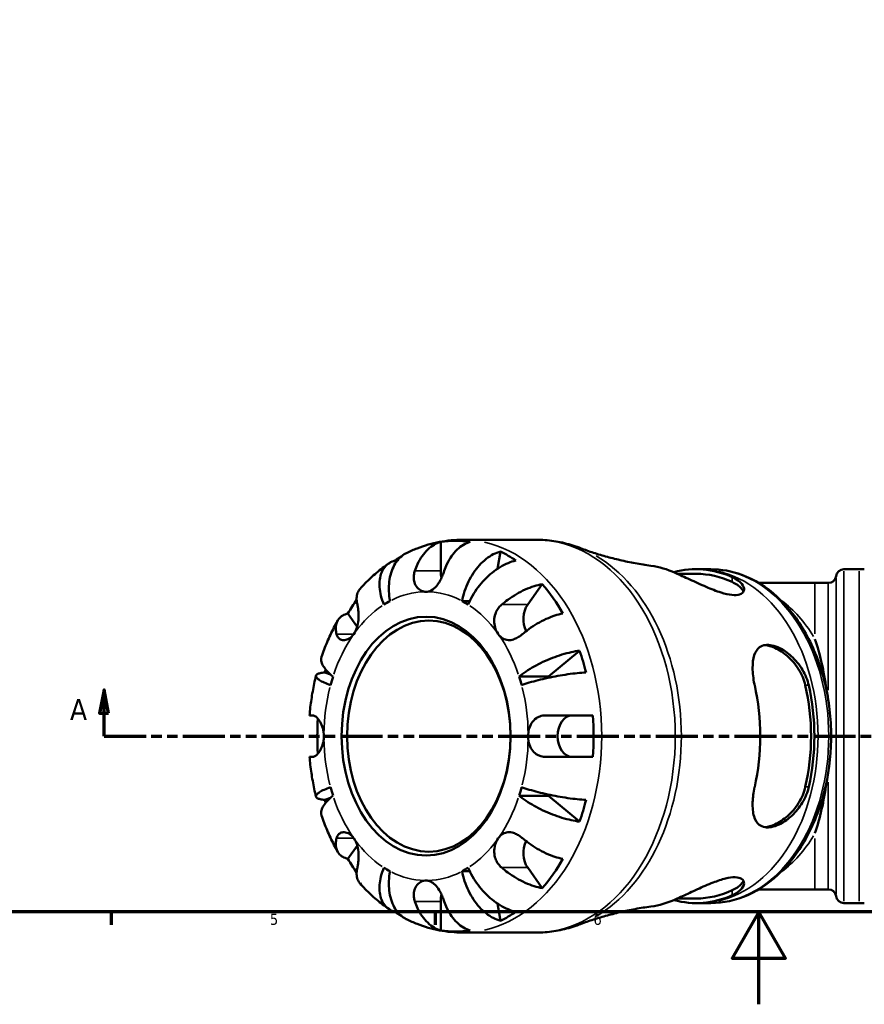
# Model space of a CAD drawing. Header units: millimetres. Extents: x -154 to 937, y -268 to 700.
# Tile 4 of 13: x 261 to 443, y 0 to 213. Entities that reach past the tile are written whole.
import ezdxf

# ---------------------------------------------------------------- set-up
doc = ezdxf.new("R2010")
doc.units = ezdxf.units.MM
doc.linetypes.add('DOUBLE_DASH_CHAIN', pattern=[1.2403, 0.6614, -0.0827, 0.1654, -0.0827, 0.1654, -0.0827])
for name, color, linetype, lineweight in [('Border (ANSI)', 7, 'Continuous', 70), ('Section Line (ANSI)', 7, 'DOUBLE_DASH_CHAIN', 70), ('Visible (ANSI)', 7, 'Continuous', 50), ('Visible Narrow (ANSI)', 7, 'Continuous', 35)]:
    doc.layers.add(name, color=color, linetype=linetype, lineweight=lineweight)
doc.styles.add('Label Text (ANSI)', font='tahoma.ttf')
doc.styles.add('Note Text (ANSI)', font='tahoma.ttf')

# ---------------------------------------------------------------- blocks, each defined once
blk = doc.blocks.new('Borders Default Border')
at = {"layer": 'Border (ANSI)'}
for p, q in [((280.33, 20), (280.33, 17.2)), ((350.42, 20), (350.42, 17.2))]:
    blk.add_line(p, q, dxfattribs=at)
at = {"layer": 'Border (ANSI)', "flags": 128}
for points in [[(20, 20), (20, 574), (821, 574), (821, 20), (20, 20)], [(420.5, 0), (420.5, 20), (414.73, 10), (426.27, 10), (420.5, 20)]]:
    blk.add_lwpolyline(points, dxfattribs=at)
at = {"layer": 'Border (ANSI)', "color": 5, "true_color": 0x0000ff, "char_height": 2.4, "attachment_point": 7, "style": 'Note Text (ANSI)'}
for s, insert in [('5', (314.67, 17.15)), ('6', (384.69, 17.15))]:
    blk.add_mtext(s, dxfattribs=dict(at, insert=insert))
blk = doc.blocks.new('2dTransSection0')
at = {"layer": 'Section Line (ANSI)', "linetype": 'Continuous'}
for p, q in [((278.79, 68.03), (277.79, 63.03)), ((278.79, 63.03), (278.79, 68.03)), ((279.79, 63.03), (278.79, 68.03)), ((577.66, 68.03), (576.66, 63.03)), ((577.66, 63.03), (577.66, 68.03)), ((578.66, 63.03), (577.66, 68.03)), ((277.79, 63.03), (279.79, 63.03)), ((278.79, 58.03), (278.79, 63.03)), ((576.66, 63.03), (578.66, 63.03)), ((577.66, 58.03), (577.66, 63.03)), ((278.79, 58.03), (287.75, 58.03)), ((568.71, 58.03), (577.66, 58.03))]:
    blk.add_line(p, q, dxfattribs=at)
at = {"layer": 'Section Line (ANSI)', "linetype": 'DOUBLE_DASH_CHAIN', "ltscale": 13.749826}
blk.add_line((278.79, 58.03), (577.66, 58.03), dxfattribs=at)
at = {"layer": 'Section Line (ANSI)', "linetype": 'Continuous', "flags": 128}
for points in [[(279.79, 63.03), (278.79, 68.03), (277.79, 63.03), (279.79, 63.03)], [(578.66, 63.03), (577.66, 68.03), (576.66, 63.03), (578.66, 63.03)]]:
    blk.add_lwpolyline(points, dxfattribs=at)
at = {"layer": 'Section Line (ANSI)'}
for points in [[(279.79, 63.03), (278.79, 68.03), (277.79, 63.03), (279.79, 63.03)], [(578.66, 63.03), (577.66, 68.03), (576.66, 63.03), (578.66, 63.03)]]:
    blk.add_solid(points, dxfattribs=at)
at = {"layer": 'Section Line (ANSI)', "char_height": 4.57, "attachment_point": 7, "style": 'Label Text (ANSI)'}
for insert in [(271.43, 61.53), (581.13, 61.53)]:
    blk.add_mtext('A', dxfattribs=dict(at, insert=insert))

msp = doc.modelspace()

# ---------------------------------------------------------------- linework, layer by layer
at = {"layer": 'Visible (ANSI)'}
for p, q in [((372.34, 100.53), (356.42, 100.53)), ((351.65, 93.78), (351.65, 100.06)), ((341.94, 95.59), (341.75, 96.04)), ((363.9, 94.23), (364.59, 97.99)), ((410.07, 94.15), (407.76, 94.15)), ((438.88, 94.15), (442.16, 94.15)), ((406.95, 93.15), (402.89, 93.15)), ((370.46, 86.49), (373.6, 90.93)), ((432.63, 91.18), (420.45, 91.18)), ((432.63, 91.18), (435.5, 91.18)), ((356.26, 87.27), (357.91, 87.27)), ((333.58, 81.72), (331.56, 84.57)), ((374.96, 70.91), (381.71, 76.52)), ((327.78, 71.39), (326.58, 71.83)), ((368.6, 70.91), (374.96, 70.91)), ((323.26, 62.53), (323.94, 62.53)), ((374.5, 62.53), (384.55, 62.53)), ((323.94, 53.53), (323.26, 53.53)), ((384.55, 53.53), (374.5, 53.53)), ((368.6, 45.15), (374.96, 45.15)), ((381.71, 39.53), (374.96, 45.15)), ((326.58, 44.23), (327.78, 44.67)), ((331.56, 31.49), (333.58, 34.33)), ((356.26, 28.79), (357.91, 28.79)), ((373.6, 25.13), (370.46, 29.57)), ((420.45, 24.88), (432.63, 24.88)), ((432.63, 24.88), (435.5, 24.88)), ((351.65, 16), (351.65, 22.28)), ((364.59, 18.07), (363.9, 21.83)), ((406.95, 22.9), (402.89, 22.9)), ((410.07, 21.9), (407.76, 21.9)), ((438.88, 21.9), (442.16, 21.9)), ((341.75, 20.02), (341.94, 20.46)), ((372.34, 15.53), (356.42, 15.53))]:
    msp.add_line(p, q, dxfattribs=at)
for centre, radius, start, end in [((438.88, 92.45), 1.7, 90, 172.8192), ((442.16, 285.56), 191.41, 270, 270.3427), ((435.5, 92.88), 1.7, 270, 352.8192), ((435.5, 23.18), 1.7, 7.1808, 90), ((438.88, 23.6), 1.7, 187.1808, 270), ((442.16, -169.5), 191.41, 89.6573, 90)]:
    msp.add_arc(centre, radius, start, end, dxfattribs=at)
for centre, major_axis, ratio, start_param, end_param in [((354.83, 58.03), (0, 42.27), 0.707107, 6.176532, 6.389839), ((354.83, 58.03), (0, 42.27), 0.707107, 0.403015, 0.452837), ((354.83, 58.03), (0, 42.27), 0.707107, 5.830349, 5.950624), ((354.83, 93.78), (0, 4.5), 0.707107, 1.570796, 1.903325), ((394.57, 58.03), (0, 37.04), 0.707107, 5.981621, 6.185152), ((406.95, 58.03), (0, 36.13), 0.707107, 5.973804, 6.474063), ((406.95, 58.03), (0, 35.13), 0.707107, 5.964659, 6.283185), ((354.83, 58.03), (0, -42.27), 0.707107, 2.249541, 2.462848), ((354.83, 58.03), (0, 42.27), 0.707107, 0.797417, 0.892052), ((348.47, 58.03), (0, 31.25), 0.707107, 0.360694, 0.424705), ((348.47, 58.03), (0, 31.25), 0.707107, 5.858481, 5.922492), ((372.71, 83.31), (0, 4.5), 0.707107, 0.785398, 2.179123), ((422.01, 58.03), (0, -33.15), 0.414214, 1.880397, 2.257284), ((354.83, 58.03), (0, -42.27), 0.707107, 1.903358, 2.023633), ((354.83, 58.03), (0, 42.27), 0.707107, 1.221728, 1.238235), ((348.47, 58.03), (0, -31.25), 0.707107, 4.287684, 4.351695), ((348.47, 58.03), (0, 31.25), 0.707107, 5.073083, 5.137094), ((354.83, 58.03), (0, 31.25), 0.707107, 5.129343, 5.137094), ((394.57, 58.03), (0, 37.04), 0.707107, 4.410825, 5.013953), ((406.95, 58.03), (0, -35.12), 0.707107, 1.25227, 1.889323), ((406.95, 58.03), (0, -36.13), 0.707107, 1.261415, 1.880178), ((354.83, 58.03), (0, 42.27), 0.707107, 1.480769, 1.660823), ((380.11, 58.03), (0, -4.5), 0.707107, 3.141593, 6.283185), ((354.83, 58.03), (0, -42.27), 0.707107, 1.464143, 1.67745), ((348.47, 58.03), (0, -31.25), 0.707107, 5.073083, 5.137094), ((348.47, 58.03), (0, 31.25), 0.707107, 4.287684, 4.351695), ((422.01, 58.03), (0, -33.15), 0.414214, 0.884309, 1.261196), ((354.83, 58.03), (0, 31.25), 0.707107, 4.287684, 4.295435), ((354.83, 58.03), (0, 42.27), 0.707107, 1.903358, 1.919865), ((354.83, 58.03), (0, -42.27), 0.707107, 1.11796, 1.238235), ((372.71, 32.75), (0, 4.5), 0.707107, 0.96247, 2.356194), ((354.83, 58.03), (0, 42.27), 0.707107, 2.249541, 2.344176), ((354.83, 58.03), (0, -42.27), 0.707107, 0.678744, 0.892052), ((348.47, 58.03), (0, -31.25), 0.707107, 5.858481, 5.922492), ((348.47, 58.03), (0, -31.25), 0.707107, 0.360694, 0.424705), ((354.83, 22.28), (0, 4.5), 0.707107, 1.238268, 1.570796), ((406.95, 58.03), (0, -36.13), 0.707107, 6.092307, 6.592567), ((406.95, 58.03), (0, -35.13), 0.707107, 0, 0.318526), ((394.57, 58.03), (0, -37.04), 0.707107, 0.098034, 0.301564), ((354.83, 58.03), (0, 42.27), 0.707107, 2.688756, 2.738577), ((354.83, 58.03), (0, -42.27), 0.707107, 0.332561, 0.452837), ((354.83, 58.03), (0, -42.27), 0.707107, 6.176532, 6.389839)]:
    msp.add_ellipse(centre, major_axis=major_axis, ratio=ratio, start_param=start_param, end_param=end_param, dxfattribs=at)
for centre, major_axis in [((348.47, 58.03), (0, -25.85)), ((349.07, 58.03), (0, 25))]:
    msp.add_ellipse(centre, major_axis=major_axis, ratio=0.707107, dxfattribs=at)
for points, knots in [([(356.42, 100.53), (355.58, 100.53), (354.73, 100.49), (353.05, 100.33), (352.22, 100.21), (350.56, 99.9), (349.74, 99.7), (348.13, 99.24), (347.33, 98.97), (345.77, 98.37), (345, 98.03), (344.25, 97.66)], [0, 0, 0, 0, 0.0666377, 0.0666377, 0.1332753, 0.1332753, 0.199913, 0.199913, 0.2665506, 0.2665506, 0.3331883, 0.3331883, 0.3331883, 0.3331883]), ([(381.58, 98.82), (380.99, 99.04), (380.39, 99.25), (379.18, 99.61), (378.57, 99.77), (377.35, 100.04), (376.73, 100.16), (375.48, 100.34), (374.86, 100.41), (373.6, 100.51), (372.97, 100.53), (372.34, 100.53)], [6.0214279, 6.0214279, 6.0214279, 6.0214279, 6.0737794, 6.0737794, 6.1261309, 6.1261309, 6.1784824, 6.1784824, 6.2308338, 6.2308338, 6.2831853, 6.2831853, 6.2831853, 6.2831853]), ([(346.04, 93.78), (346.2, 94.28), (346.4, 94.79), (346.93, 95.9), (347.27, 96.49), (347.97, 97.48), (348.38, 97.97), (349.27, 98.81), (349.75, 99.17), (350.64, 99.69), (351.14, 99.91), (351.65, 100.06)], [-1.2012424, -1.2012424, -1.2012424, -1.2012424, -1.0417882, -1.0417882, -0.8324011, -0.8324011, -0.6240004, -0.6240004, -0.4155998, -0.4155998, -0.2134384, -0.2134384, -0.2134384, -0.2134384]), ([(358.01, 100.06), (357.5, 99.91), (357.01, 99.69), (356.11, 99.17), (355.64, 98.81), (354.75, 97.97), (354.33, 97.48), (353.64, 96.49), (353.29, 95.9), (352.77, 94.79), (352.57, 94.28), (352.4, 93.78)], [0.2134384, 0.2134384, 0.2134384, 0.2134384, 0.4155998, 0.4155998, 0.6240004, 0.6240004, 0.8324011, 0.8324011, 1.0417882, 1.0417882, 1.2012424, 1.2012424, 1.2012424, 1.2012424]), ([(381.58, 98.82), (382.47, 98.48), (383.4, 98.15), (385.31, 97.52), (386.3, 97.22), (388.34, 96.64), (389.38, 96.38), (391.52, 95.88), (392.62, 95.65), (394.85, 95.23), (395.98, 95.05), (397.13, 94.89)], [6.0214279, 6.0214279, 6.0214279, 6.0214279, 6.0541727, 6.0541727, 6.0869174, 6.0869174, 6.1196622, 6.1196622, 6.152407, 6.152407, 6.1851517, 6.1851517, 6.1851517, 6.1851517]), ([(339.36, 86.5), (339.11, 87.1), (338.88, 87.76), (338.56, 89.05), (338.46, 89.68), (338.37, 90.79), (338.38, 91.38), (338.52, 92.46), (338.65, 92.97), (339, 93.82), (339.23, 94.24), (339.82, 94.96), (340.17, 95.27), (340.88, 95.72), (341.3, 95.91), (341.75, 96.04)], [5.016117, 5.016117, 5.016117, 5.016117, 5.225788, 5.225788, 5.435459, 5.435459, 5.644344, 5.644344, 5.853229, 5.853229, 6.061567, 6.061567, 6.269906, 6.269906, 6.472482, 6.472482, 6.472482, 6.472482]), ([(344.25, 97.66), (344.07, 97.58), (343.9, 97.48), (343.33, 97.12), (342.91, 96.78), (342.17, 95.96), (341.85, 95.49), (341.33, 94.53), (341.08, 93.97), (340.71, 92.74), (340.58, 92.09), (340.43, 90.84), (340.4, 90.13), (340.46, 88.68), (340.54, 87.94), (340.67, 87.27)], [0.333045, 0.333045, 0.333045, 0.333045, 0.41601, 0.41601, 0.624348, 0.624348, 0.832687, 0.832687, 1.041572, 1.041572, 1.250457, 1.250457, 1.460128, 1.460128, 1.669799, 1.669799, 1.669799, 1.669799]), ([(356.26, 87.27), (356.39, 87.94), (356.57, 88.68), (357.05, 90.13), (357.34, 90.84), (357.94, 92.09), (358.31, 92.74), (359.13, 93.97), (359.58, 94.53), (360.45, 95.49), (360.95, 95.96), (361.99, 96.78), (362.53, 97.12), (363.51, 97.63), (364.05, 97.84), (364.59, 97.99)], [-1.669799, -1.669799, -1.669799, -1.669799, -1.460128, -1.460128, -1.250457, -1.250457, -1.041572, -1.041572, -0.832687, -0.832687, -0.624348, -0.624348, -0.41601, -0.41601, -0.213434, -0.213434, -0.213434, -0.213434]), ([(367.91, 96.04), (367.35, 95.91), (366.77, 95.72), (365.68, 95.27), (365.08, 94.96), (363.89, 94.24), (363.3, 93.82), (362.25, 92.97), (361.7, 92.46), (360.65, 91.38), (360.15, 90.79), (359.31, 89.68), (358.89, 89.05), (358.14, 87.76), (357.82, 87.1), (357.57, 86.5)], [0.213434, 0.213434, 0.213434, 0.213434, 0.41601, 0.41601, 0.624348, 0.624348, 0.832687, 0.832687, 1.041572, 1.041572, 1.250457, 1.250457, 1.460128, 1.460128, 1.669799, 1.669799, 1.669799, 1.669799]), ([(340.42, 95.43), (339.96, 95.11), (339.51, 94.78), (338.62, 94.1), (338.19, 93.75), (337.34, 93.03), (336.92, 92.66), (336.11, 91.9), (335.71, 91.51), (334.93, 90.71), (334.55, 90.3), (334.19, 89.88)], [0.4514733, 0.4514733, 0.4514733, 0.4514733, 0.4961495, 0.4961495, 0.5408257, 0.5408257, 0.585502, 0.585502, 0.6301782, 0.6301782, 0.6748545, 0.6748545, 0.6748545, 0.6748545]), ([(348.47, 89.28), (348.14, 89.28), (347.82, 89.35), (347.17, 89.64), (346.85, 89.88), (346.3, 90.51), (346.09, 90.9), (345.86, 91.66), (345.81, 92), (345.8, 92.68), (345.84, 93.02), (345.95, 93.5), (345.99, 93.64), (346.04, 93.78)], [-1.3851799, -1.3851799, -1.3851799, -1.3851799, -1.26488, -1.26488, -1.1283991, -1.1283991, -0.9864885, -0.9864885, -0.8848464, -0.8848464, -0.7864393, -0.7864393, -0.7456632, -0.7456632, -0.7456632, -0.7456632]), ([(352.4, 93.78), (352.3, 93.47), (352.19, 93.16), (351.92, 92.51), (351.77, 92.18), (351.4, 91.48), (351.18, 91.12), (350.62, 90.37), (350.28, 90.02), (349.52, 89.49), (349.11, 89.33), (348.62, 89.28), (348.54, 89.28), (348.47, 89.28)], [-2.0149198, -2.0149198, -2.0149198, -2.0149198, -1.9271324, -1.9271324, -1.8331825, -1.8331825, -1.719965, -1.719965, -1.5688025, -1.5688025, -1.4131922, -1.4131922, -1.3851799, -1.3851799, -1.3851799, -1.3851799]), ([(407.1, 94.16), (407.14, 94.16), (407.19, 94.16), (407.27, 94.16), (407.32, 94.16), (407.41, 94.15), (407.45, 94.15), (407.54, 94.15), (407.58, 94.15), (407.67, 94.15), (407.71, 94.15), (407.76, 94.15)], [6.27720309, 6.27720309, 6.27720309, 6.27720309, 6.278399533, 6.278399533, 6.279595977, 6.279595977, 6.28079242, 6.28079242, 6.281988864, 6.281988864, 6.283185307, 6.283185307, 6.283185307, 6.283185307]), ([(410.07, 21.9), (412.8, 21.9), (415.53, 22.5), (420.73, 24.82), (423.19, 26.57), (427.65, 31.05), (429.63, 33.82), (432.87, 40.09), (434.12, 43.6), (435.77, 50.98), (436.17, 54.86), (436.06, 62.59), (435.56, 66.44), (433.7, 73.74), (432.35, 77.18), (428.91, 83.31), (426.83, 86), (422.15, 90.3), (419.55, 91.92), (414.62, 93.74), (412.35, 94.15), (410.07, 94.15)], [3.141593, 3.141593, 3.141593, 3.141593, 3.447549, 3.447549, 3.759823, 3.759823, 4.081248, 4.081248, 4.406308, 4.406308, 4.731818, 4.731818, 5.057262, 5.057262, 5.382775, 5.382775, 5.707642, 5.707642, 6.028128, 6.028128, 6.283185, 6.283185, 6.283185, 6.283185]), ([(414.72, 92.44), (414.98, 92.32), (415.22, 92.2), (416.21, 91.64), (416.75, 91.14), (417.3, 90.21), (417.36, 89.77), (417.06, 89.1), (416.77, 88.85), (415.89, 88.57), (415.33, 88.52), (413.95, 88.66), (413.16, 88.84), (411.28, 89.43), (410.18, 89.86), (407.88, 90.85), (406.66, 91.42), (404.41, 92.46), (403.38, 92.94), (402.49, 93.33), (402.44, 93.35), (402.4, 93.37), (402.35, 93.39)], [-2.891469, -2.891469, -2.891469, -2.891469, -2.775787, -2.775787, -2.380771, -2.380771, -2.022439, -2.022439, -1.721613, -1.721613, -1.435955, -1.435955, -1.141128, -1.141128, -0.784552, -0.784552, -0.385525, -0.385525, 0, 0, 0, 0.020747, 0.020747, 0.020747, 0.020747]), ([(334.19, 89.88), (334.15, 89.84), (334.11, 89.79), (333.84, 89.45), (333.68, 89.11), (333.47, 88.41), (333.42, 87.99), (333.46, 87.2), (333.51, 86.84), (333.6, 86.49)], [0.5935195, 0.5935195, 0.5935195, 0.5935195, 0.6240004, 0.6240004, 0.8324011, 0.8324011, 1.0417882, 1.0417882, 1.2012424, 1.2012424, 1.2012424, 1.2012424]), ([(364.85, 86.49), (365.26, 86.84), (365.71, 87.2), (366.8, 87.99), (367.44, 88.41), (368.63, 89.11), (369.28, 89.45), (370.6, 90.05), (371.25, 90.3), (372.41, 90.67), (373.01, 90.83), (373.6, 90.93)], [5.5022719, 5.5022719, 5.5022719, 5.5022719, 5.6617261, 5.6617261, 5.8711132, 5.8711132, 6.0795138, 6.0795138, 6.2879145, 6.2879145, 6.4900758, 6.4900758, 6.4900758, 6.4900758]), ([(414.72, 91.39), (415.54, 91.01), (416.22, 90.54), (416.88, 89.8), (417.04, 89.55), (417.14, 89.31)], [1.3355026, 1.3355026, 1.3355026, 1.3355026, 1.6984425, 1.6984425, 1.8779589, 1.8779589, 1.8779589, 1.8779589]), ([(333.6, 86.49), (333.61, 86.42), (333.63, 86.35), (333.69, 86.04), (333.74, 85.77), (333.81, 85.19), (333.84, 84.87), (333.88, 84.1), (333.87, 83.63), (333.78, 82.59), (333.68, 82.03), (333.35, 80.99), (333.12, 80.52), (332.84, 80.13)], [-2.0550465, -2.0550465, -2.0550465, -2.0550465, -2.0261291, -2.0261291, -1.9325052, -1.9325052, -1.837262, -1.837262, -1.7099081, -1.7099081, -1.555064, -1.555064, -1.4036195, -1.4036195, -1.4036195, -1.4036195]), ([(364.09, 80.13), (364.07, 80.15), (364.06, 80.17), (363.77, 80.6), (363.55, 81.06), (363.28, 82.04), (363.21, 82.53), (363.22, 83.53), (363.31, 84.02), (363.59, 84.83), (363.74, 85.15), (364.12, 85.74), (364.33, 86), (364.66, 86.33), (364.75, 86.41), (364.85, 86.49)], [1.3971636, 1.3971636, 1.3971636, 1.3971636, 1.4064764, 1.4064764, 1.5552441, 1.5552441, 1.6913989, 1.6913989, 1.8268545, 1.8268545, 1.9230836, 1.9230836, 2.0166223, 2.0166223, 2.0498134, 2.0498134, 2.0498134, 2.0498134]), ([(329.1, 80.13), (329.01, 80.48), (328.96, 80.84), (328.92, 81.63), (328.97, 82.04), (329.18, 82.74), (329.34, 83.09), (329.81, 83.68), (330.11, 83.94), (330.74, 84.31), (331.13, 84.46), (331.56, 84.57)], [5.5022719, 5.5022719, 5.5022719, 5.5022719, 5.6617261, 5.6617261, 5.8711132, 5.8711132, 6.0795138, 6.0795138, 6.2879145, 6.2879145, 6.4900758, 6.4900758, 6.4900758, 6.4900758]), ([(378.1, 84.57), (377.51, 84.46), (376.91, 84.31), (375.75, 83.94), (375.1, 83.68), (373.78, 83.09), (373.13, 82.74), (371.94, 82.04), (371.3, 81.63), (370.21, 80.84), (369.76, 80.48), (369.35, 80.13)], [0.2134384, 0.2134384, 0.2134384, 0.2134384, 0.4155998, 0.4155998, 0.6240004, 0.6240004, 0.8324011, 0.8324011, 1.0417882, 1.0417882, 1.2012424, 1.2012424, 1.2012424, 1.2012424]), ([(329.34, 83.03), (329.06, 82.53), (328.79, 82.03), (328.27, 81.01), (328.02, 80.5), (327.53, 79.46), (327.3, 78.93), (326.85, 77.87), (326.64, 77.34), (326.23, 76.26), (326.03, 75.71), (325.85, 75.17)], [0.8978202, 0.8978202, 0.8978202, 0.8978202, 0.9429211, 0.9429211, 0.9880221, 0.9880221, 1.033123, 1.033123, 1.0782239, 1.0782239, 1.1233249, 1.1233249, 1.1233249, 1.1233249]), ([(332.84, 80.13), (332.82, 80.1), (332.81, 80.08), (332.51, 79.67), (332.18, 79.37), (331.5, 78.96), (331.16, 78.85), (330.52, 78.79), (330.21, 78.84), (329.76, 79.06), (329.6, 79.19), (329.34, 79.51), (329.24, 79.69), (329.14, 79.97), (329.11, 80.05), (329.1, 80.13)], [-1.4036195, -1.4036195, -1.4036195, -1.4036195, -1.3943067, -1.3943067, -1.245539, -1.245539, -1.1093842, -1.1093842, -0.9739286, -0.9739286, -0.8776995, -0.8776995, -0.7841608, -0.7841608, -0.7509697, -0.7509697, -0.7509697, -0.7509697]), ([(369.35, 80.13), (369.27, 80.06), (369.18, 79.99), (368.83, 79.71), (368.56, 79.53), (367.99, 79.21), (367.7, 79.07), (367.03, 78.85), (366.66, 78.79), (365.86, 78.83), (365.44, 78.96), (364.7, 79.41), (364.37, 79.73), (364.09, 80.13)], [0.7457366, 0.7457366, 0.7457366, 0.7457366, 0.774654, 0.774654, 0.868278, 0.868278, 0.9635212, 0.9635212, 1.090875, 1.090875, 1.2457191, 1.2457191, 1.3971636, 1.3971636, 1.3971636, 1.3971636]), ([(419.58, 69.03), (419.56, 69.12), (419.54, 69.2), (419.27, 70.51), (419.14, 71.69), (419.12, 73.81), (419.23, 74.75), (419.73, 76.27), (420.11, 76.86), (421, 77.52), (421.42, 77.69), (422.32, 77.8), (422.78, 77.78), (423.83, 77.57), (424.41, 77.36), (425.85, 76.65), (426.69, 76.07), (428.41, 74.51), (429.27, 73.49), (430.56, 71.31), (431.02, 70.18), (431.28, 69.03)], [-3.252084, -3.252084, -3.252084, -3.252084, -3.224568, -3.224568, -2.838977, -2.838977, -2.458314, -2.458314, -2.096358, -2.096358, -1.857445, -1.857445, -1.654365, -1.654365, -1.424821, -1.424821, -1.100511, -1.100511, -0.704983, -0.704983, -0.341958, -0.341958, -0.341958, -0.341958]), ([(421.86, 77.74), (422.51, 77.66), (423.23, 77.45), (424.9, 76.69), (425.85, 76.05), (427.55, 74.55), (428.41, 73.57), (429.77, 71.38), (430.27, 70.18), (430.53, 69.03)], [0.077108, 0.077108, 0.077108, 0.077108, 0.332868, 0.332868, 0.665737, 0.665737, 1.028677, 1.028677, 1.391617, 1.391617, 1.391617, 1.391617]), ([(325.85, 75.17), (325.82, 75.1), (325.81, 75.03), (325.75, 74.71), (325.76, 74.42), (325.93, 73.78), (326.09, 73.43), (326.5, 72.78), (326.79, 72.41), (327.49, 71.65), (327.91, 71.26), (328.33, 70.91)], [0.7765954, 0.7765954, 0.7765954, 0.7765954, 0.832687, 0.832687, 1.0415719, 1.0415719, 1.2504568, 1.2504568, 1.4601279, 1.4601279, 1.6697991, 1.6697991, 1.6697991, 1.6697991]), ([(368.6, 70.91), (369.03, 71.26), (369.54, 71.65), (370.66, 72.41), (371.27, 72.78), (372.43, 73.43), (373.09, 73.78), (374.46, 74.42), (375.16, 74.71), (376.45, 75.21), (377.17, 75.46), (378.57, 75.89), (379.26, 76.07), (380.48, 76.34), (381.11, 76.45), (381.71, 76.52)], [5.016117, 5.016117, 5.016117, 5.016117, 5.225788, 5.225788, 5.435459, 5.435459, 5.644344, 5.644344, 5.853229, 5.853229, 6.061567, 6.061567, 6.269906, 6.269906, 6.472482, 6.472482, 6.472482, 6.472482]), ([(324.66, 71.12), (324.52, 70.56), (324.39, 69.99), (324.15, 68.86), (324.04, 68.29), (323.83, 67.15), (323.74, 66.57), (323.57, 65.42), (323.49, 64.85), (323.36, 63.69), (323.3, 63.11), (323.26, 62.53)], [1.2324983, 1.2324983, 1.2324983, 1.2324983, 1.2771664, 1.2771664, 1.3218345, 1.3218345, 1.3665026, 1.3665026, 1.4111707, 1.4111707, 1.4558388, 1.4558388, 1.4558388, 1.4558388]), ([(327.79, 69.06), (327.31, 69.23), (326.84, 69.42), (326.02, 69.8), (325.68, 69.98), (325.18, 70.3), (324.97, 70.47), (324.7, 70.79), (324.64, 70.94), (324.66, 71.18), (324.74, 71.31), (325.05, 71.52), (325.29, 71.61), (325.82, 71.74), (326.17, 71.79), (326.58, 71.83)], [5.016117, 5.016117, 5.016117, 5.016117, 5.225788, 5.225788, 5.435459, 5.435459, 5.644344, 5.644344, 5.853229, 5.853229, 6.061567, 6.061567, 6.269906, 6.269906, 6.472482, 6.472482, 6.472482, 6.472482]), ([(383.08, 71.83), (382.47, 71.79), (381.82, 71.74), (380.57, 71.61), (379.85, 71.52), (378.38, 71.31), (377.64, 71.18), (376.27, 70.94), (375.52, 70.79), (374.06, 70.47), (373.35, 70.3), (372.09, 69.98), (371.42, 69.8), (370.19, 69.42), (369.62, 69.23), (369.14, 69.06)], [0.213434, 0.213434, 0.213434, 0.213434, 0.41601, 0.41601, 0.624348, 0.624348, 0.832687, 0.832687, 1.041572, 1.041572, 1.250457, 1.250457, 1.460128, 1.460128, 1.669799, 1.669799, 1.669799, 1.669799]), ([(323.94, 62.53), (324, 62.53), (324.06, 62.52), (324.21, 62.48), (324.31, 62.44), (324.54, 62.32), (324.66, 62.22), (324.98, 61.93), (325.18, 61.7), (325.62, 61.05), (325.84, 60.62), (326.19, 59.61), (326.32, 59.04), (326.36, 58.31), (326.37, 58.17), (326.37, 58.03)], [-2.0137169, -2.0137169, -2.0137169, -2.0137169, -1.971618, -1.971618, -1.9068096, -1.9068096, -1.833711, -1.833711, -1.7202544, -1.7202544, -1.5763227, -1.5763227, -1.4213372, -1.4213372, -1.3843077, -1.3843077, -1.3843077, -1.3843077]), ([(370.56, 58.03), (370.56, 58.54), (370.62, 59.04), (370.87, 59.99), (371.05, 60.43), (371.56, 61.27), (371.92, 61.64), (372.58, 62.08), (372.84, 62.2), (373.31, 62.37), (373.51, 62.43), (373.95, 62.5), (374.17, 62.52), (374.43, 62.53), (374.47, 62.53), (374.5, 62.53)], [-1.4031226, -1.4031226, -1.4031226, -1.4031226, -1.265701, -1.265701, -1.1310646, -1.1310646, -0.9761257, -0.9761257, -0.8901504, -0.8901504, -0.8264442, -0.8264442, -0.7604846, -0.7604846, -0.7510272, -0.7510272, -0.7510272, -0.7510272]), ([(326.37, 58.03), (326.37, 57.61), (326.33, 57.19), (326.15, 56.29), (326, 55.83), (325.59, 54.95), (325.34, 54.55), (324.92, 54.06), (324.76, 53.91), (324.49, 53.71), (324.38, 53.65), (324.17, 53.56), (324.08, 53.54), (323.97, 53.53), (323.96, 53.53), (323.94, 53.53)], [-1.3843077, -1.3843077, -1.3843077, -1.3843077, -1.2734333, -1.2734333, -1.1394301, -1.1394301, -0.9869254, -0.9869254, -0.8946917, -0.8946917, -0.8265568, -0.8265568, -0.7572034, -0.7572034, -0.7461484, -0.7461484, -0.7461484, -0.7461484]), ([(374.5, 53.53), (374.3, 53.53), (374.1, 53.54), (373.69, 53.6), (373.48, 53.64), (373.04, 53.77), (372.8, 53.87), (372.2, 54.2), (371.87, 54.48), (371.26, 55.21), (371.02, 55.67), (370.67, 56.72), (370.58, 57.3), (370.56, 57.94), (370.56, 57.98), (370.56, 58.03)], [-2.0547263, -2.0547263, -2.0547263, -2.0547263, -1.9964747, -1.9964747, -1.9342709, -1.9342709, -1.8580749, -1.8580749, -1.7259778, -1.7259778, -1.5755047, -1.5755047, -1.415151, -1.415151, -1.4031226, -1.4031226, -1.4031226, -1.4031226]), ([(323.26, 53.53), (323.3, 52.95), (323.36, 52.37), (323.49, 51.21), (323.57, 50.63), (323.74, 49.48), (323.83, 48.91), (324.04, 47.77), (324.15, 47.2), (324.39, 46.07), (324.52, 45.5), (324.66, 44.94)], [1.6857538, 1.6857538, 1.6857538, 1.6857538, 1.7304219, 1.7304219, 1.7750901, 1.7750901, 1.8197582, 1.8197582, 1.8644263, 1.8644263, 1.9090944, 1.9090944, 1.9090944, 1.9090944]), ([(326.58, 44.23), (326.17, 44.27), (325.82, 44.32), (325.29, 44.45), (325.05, 44.54), (324.74, 44.75), (324.66, 44.87), (324.64, 45.12), (324.7, 45.27), (324.97, 45.58), (325.18, 45.75), (325.68, 46.08), (326.02, 46.26), (326.84, 46.63), (327.31, 46.82), (327.79, 47)], [0.213434, 0.213434, 0.213434, 0.213434, 0.41601, 0.41601, 0.624348, 0.624348, 0.832687, 0.832687, 1.041572, 1.041572, 1.250457, 1.250457, 1.460128, 1.460128, 1.669799, 1.669799, 1.669799, 1.669799]), ([(369.14, 47), (369.62, 46.82), (370.19, 46.63), (371.42, 46.26), (372.09, 46.08), (373.35, 45.75), (374.06, 45.58), (375.52, 45.27), (376.27, 45.12), (377.64, 44.87), (378.38, 44.75), (379.85, 44.54), (380.57, 44.45), (381.82, 44.32), (382.47, 44.27), (383.08, 44.23)], [5.016117, 5.016117, 5.016117, 5.016117, 5.225788, 5.225788, 5.435459, 5.435459, 5.644344, 5.644344, 5.853229, 5.853229, 6.061567, 6.061567, 6.269906, 6.269906, 6.472482, 6.472482, 6.472482, 6.472482]), ([(431.28, 47.03), (431.25, 46.91), (431.23, 46.8), (430.88, 45.47), (430.34, 44.28), (428.98, 42.23), (428.2, 41.34), (426.56, 39.9), (425.71, 39.33), (424.28, 38.65), (423.71, 38.45), (422.68, 38.27), (422.23, 38.26), (421.32, 38.4), (420.9, 38.59), (420.04, 39.28), (419.68, 39.89), (419.19, 41.5), (419.09, 42.55), (419.18, 44.74), (419.32, 45.85), (419.57, 47), (419.57, 47.01), (419.58, 47.03)], [-3.228109, -3.228109, -3.228109, -3.228109, -3.192045, -3.192045, -2.806544, -2.806544, -2.453927, -2.453927, -2.127365, -2.127365, -1.902009, -1.902009, -1.698631, -1.698631, -1.454598, -1.454598, -1.095551, -1.095551, -0.682088, -0.682088, -0.324548, -0.324548, -0.320154, -0.320154, -0.320154, -0.320154]), ([(430.53, 47.03), (430.27, 45.88), (429.77, 44.68), (428.41, 42.49), (427.55, 41.5), (425.85, 40.01), (424.9, 39.37), (423.23, 38.6), (422.51, 38.39), (421.86, 38.31)], [1.3355, 1.3355, 1.3355, 1.3355, 1.69844, 1.69844, 2.06138, 2.06138, 2.394249, 2.394249, 2.650009, 2.650009, 2.650009, 2.650009]), ([(328.33, 45.15), (327.91, 44.8), (327.49, 44.41), (326.79, 43.65), (326.5, 43.28), (326.09, 42.63), (325.93, 42.28), (325.76, 41.64), (325.75, 41.34), (325.81, 41.03), (325.82, 40.96), (325.85, 40.89)], [5.0161165, 5.0161165, 5.0161165, 5.0161165, 5.2257877, 5.2257877, 5.4354589, 5.4354589, 5.6443438, 5.6443438, 5.8532287, 5.8532287, 5.9093203, 5.9093203, 5.9093203, 5.9093203]), ([(381.71, 39.53), (381.11, 39.61), (380.48, 39.72), (379.26, 39.99), (378.57, 40.17), (377.17, 40.6), (376.45, 40.84), (375.16, 41.34), (374.46, 41.64), (373.09, 42.28), (372.43, 42.63), (371.27, 43.28), (370.66, 43.65), (369.54, 44.41), (369.03, 44.8), (368.6, 45.15)], [0.213434, 0.213434, 0.213434, 0.213434, 0.41601, 0.41601, 0.624348, 0.624348, 0.832687, 0.832687, 1.041572, 1.041572, 1.250457, 1.250457, 1.460128, 1.460128, 1.669799, 1.669799, 1.669799, 1.669799]), ([(325.85, 40.89), (326.03, 40.34), (326.23, 39.8), (326.64, 38.72), (326.85, 38.18), (327.3, 37.12), (327.53, 36.6), (328.02, 35.56), (328.27, 35.04), (328.79, 34.03), (329.06, 33.52), (329.34, 33.03)], [2.0182678, 2.0182678, 2.0182678, 2.0182678, 2.0633687, 2.0633687, 2.1084697, 2.1084697, 2.1535706, 2.1535706, 2.1986715, 2.1986715, 2.2437724, 2.2437724, 2.2437724, 2.2437724]), ([(329.1, 35.93), (329.11, 36), (329.13, 36.07), (329.23, 36.34), (329.33, 36.53), (329.58, 36.85), (329.74, 36.98), (330.17, 37.2), (330.45, 37.26), (331.12, 37.23), (331.51, 37.1), (332.23, 36.65), (332.56, 36.33), (332.84, 35.93)], [0.7457366, 0.7457366, 0.7457366, 0.7457366, 0.774654, 0.774654, 0.868278, 0.868278, 0.9635212, 0.9635212, 1.090875, 1.090875, 1.2457191, 1.2457191, 1.3971636, 1.3971636, 1.3971636, 1.3971636]), ([(364.09, 35.93), (364.11, 35.96), (364.13, 35.98), (364.43, 36.38), (364.75, 36.69), (365.45, 37.1), (365.81, 37.21), (366.58, 37.27), (366.97, 37.22), (367.67, 37), (367.96, 36.87), (368.52, 36.55), (368.8, 36.37), (369.16, 36.09), (369.25, 36.01), (369.35, 35.93)], [-1.4036195, -1.4036195, -1.4036195, -1.4036195, -1.3943067, -1.3943067, -1.245539, -1.245539, -1.1093842, -1.1093842, -0.9739286, -0.9739286, -0.8776995, -0.8776995, -0.7841608, -0.7841608, -0.7509697, -0.7509697, -0.7509697, -0.7509697]), ([(331.56, 31.49), (331.13, 31.59), (330.74, 31.75), (330.11, 32.12), (329.81, 32.37), (329.34, 32.97), (329.18, 33.32), (328.97, 34.01), (328.92, 34.43), (328.96, 35.22), (329.01, 35.58), (329.1, 35.93)], [0.2134384, 0.2134384, 0.2134384, 0.2134384, 0.4155998, 0.4155998, 0.6240004, 0.6240004, 0.8324011, 0.8324011, 1.0417882, 1.0417882, 1.2012424, 1.2012424, 1.2012424, 1.2012424]), ([(332.84, 35.93), (332.86, 35.91), (332.88, 35.88), (333.16, 35.46), (333.38, 34.99), (333.67, 34.02), (333.77, 33.53), (333.87, 32.53), (333.88, 32.04), (333.85, 31.23), (333.82, 30.91), (333.75, 30.32), (333.7, 30.05), (333.63, 29.73), (333.61, 29.65), (333.6, 29.57)], [1.3971636, 1.3971636, 1.3971636, 1.3971636, 1.4064764, 1.4064764, 1.5552441, 1.5552441, 1.6913989, 1.6913989, 1.8268545, 1.8268545, 1.9230836, 1.9230836, 2.0166223, 2.0166223, 2.0498134, 2.0498134, 2.0498134, 2.0498134]), ([(364.85, 29.57), (364.77, 29.64), (364.69, 29.71), (364.36, 30.02), (364.14, 30.29), (363.76, 30.87), (363.61, 31.19), (363.33, 31.96), (363.24, 32.43), (363.2, 33.47), (363.27, 34.03), (363.58, 35.07), (363.81, 35.54), (364.09, 35.93)], [-2.0550465, -2.0550465, -2.0550465, -2.0550465, -2.0261291, -2.0261291, -1.9325052, -1.9325052, -1.837262, -1.837262, -1.7099081, -1.7099081, -1.555064, -1.555064, -1.4036195, -1.4036195, -1.4036195, -1.4036195]), ([(369.35, 35.93), (369.76, 35.58), (370.21, 35.22), (371.3, 34.43), (371.94, 34.01), (373.13, 33.32), (373.78, 32.97), (375.1, 32.37), (375.75, 32.12), (376.91, 31.75), (377.51, 31.59), (378.1, 31.49)], [5.5022719, 5.5022719, 5.5022719, 5.5022719, 5.6617261, 5.6617261, 5.8711132, 5.8711132, 6.0795138, 6.0795138, 6.2879145, 6.2879145, 6.4900758, 6.4900758, 6.4900758, 6.4900758]), ([(333.6, 29.57), (333.51, 29.21), (333.46, 28.85), (333.42, 28.07), (333.47, 27.65), (333.68, 26.95), (333.84, 26.61), (334.11, 26.26), (334.15, 26.22), (334.19, 26.18)], [5.5022719, 5.5022719, 5.5022719, 5.5022719, 5.6617261, 5.6617261, 5.8711132, 5.8711132, 6.0795138, 6.0795138, 6.1099947, 6.1099947, 6.1099947, 6.1099947]), ([(341.75, 20.02), (341.3, 20.14), (340.88, 20.34), (340.17, 20.79), (339.82, 21.09), (339.23, 21.82), (339, 22.24), (338.65, 23.09), (338.52, 23.59), (338.38, 24.68), (338.37, 25.27), (338.46, 26.38), (338.56, 27.01), (338.88, 28.3), (339.11, 28.95), (339.36, 29.56)], [0.213434, 0.213434, 0.213434, 0.213434, 0.41601, 0.41601, 0.624348, 0.624348, 0.832687, 0.832687, 1.041572, 1.041572, 1.250457, 1.250457, 1.460128, 1.460128, 1.669799, 1.669799, 1.669799, 1.669799]), ([(340.67, 28.79), (340.54, 28.11), (340.46, 27.37), (340.4, 25.93), (340.43, 25.22), (340.58, 23.97), (340.71, 23.31), (341.08, 22.09), (341.33, 21.52), (341.85, 20.57), (342.17, 20.1), (342.91, 19.28), (343.33, 18.94), (343.9, 18.58), (344.07, 18.48), (344.25, 18.39)], [-1.669799, -1.669799, -1.669799, -1.669799, -1.460128, -1.460128, -1.250457, -1.250457, -1.041572, -1.041572, -0.832687, -0.832687, -0.624348, -0.624348, -0.41601, -0.41601, -0.333045, -0.333045, -0.333045, -0.333045]), ([(364.59, 18.07), (364.05, 18.22), (363.51, 18.43), (362.53, 18.94), (361.99, 19.28), (360.95, 20.1), (360.45, 20.57), (359.58, 21.52), (359.13, 22.09), (358.31, 23.31), (357.94, 23.97), (357.34, 25.22), (357.05, 25.93), (356.57, 27.37), (356.39, 28.11), (356.26, 28.79)], [0.213434, 0.213434, 0.213434, 0.213434, 0.41601, 0.41601, 0.624348, 0.624348, 0.832687, 0.832687, 1.041572, 1.041572, 1.250457, 1.250457, 1.460128, 1.460128, 1.669799, 1.669799, 1.669799, 1.669799]), ([(357.57, 29.56), (357.82, 28.95), (358.14, 28.3), (358.89, 27.01), (359.31, 26.38), (360.15, 25.27), (360.65, 24.68), (361.7, 23.59), (362.25, 23.09), (363.3, 22.24), (363.89, 21.82), (365.08, 21.09), (365.68, 20.79), (366.77, 20.34), (367.35, 20.14), (367.91, 20.02)], [5.016117, 5.016117, 5.016117, 5.016117, 5.225788, 5.225788, 5.435459, 5.435459, 5.644344, 5.644344, 5.853229, 5.853229, 6.061567, 6.061567, 6.269906, 6.269906, 6.472482, 6.472482, 6.472482, 6.472482]), ([(373.6, 25.13), (373.01, 25.23), (372.41, 25.39), (371.25, 25.76), (370.6, 26.01), (369.28, 26.61), (368.63, 26.95), (367.44, 27.65), (366.8, 28.07), (365.71, 28.85), (365.26, 29.21), (364.85, 29.57)], [0.2134384, 0.2134384, 0.2134384, 0.2134384, 0.4155998, 0.4155998, 0.6240004, 0.6240004, 0.8324011, 0.8324011, 1.0417882, 1.0417882, 1.2012424, 1.2012424, 1.2012424, 1.2012424]), ([(334.19, 26.18), (334.55, 25.76), (334.93, 25.35), (335.71, 24.55), (336.11, 24.16), (336.92, 23.4), (337.34, 23.02), (338.19, 22.3), (338.62, 21.95), (339.51, 21.27), (339.96, 20.95), (340.42, 20.63)], [2.4667382, 2.4667382, 2.4667382, 2.4667382, 2.5114144, 2.5114144, 2.5560907, 2.5560907, 2.6007669, 2.6007669, 2.6454431, 2.6454431, 2.6901194, 2.6901194, 2.6901194, 2.6901194]), ([(346.04, 22.28), (345.94, 22.59), (345.87, 22.9), (345.79, 23.54), (345.8, 23.87), (345.9, 24.57), (346.01, 24.93), (346.39, 25.69), (346.69, 26.04), (347.41, 26.57), (347.82, 26.73), (348.32, 26.78), (348.39, 26.78), (348.47, 26.78)], [-2.0149198, -2.0149198, -2.0149198, -2.0149198, -1.9271324, -1.9271324, -1.8331825, -1.8331825, -1.719965, -1.719965, -1.5688025, -1.5688025, -1.4131922, -1.4131922, -1.3851799, -1.3851799, -1.3851799, -1.3851799]), ([(348.47, 26.78), (348.79, 26.78), (349.11, 26.71), (349.77, 26.42), (350.11, 26.18), (350.74, 25.55), (351.04, 25.15), (351.5, 24.39), (351.68, 24.06), (352, 23.38), (352.13, 23.03), (352.31, 22.56), (352.36, 22.42), (352.4, 22.28)], [-1.3851799, -1.3851799, -1.3851799, -1.3851799, -1.26488, -1.26488, -1.1283991, -1.1283991, -0.9864885, -0.9864885, -0.8848464, -0.8848464, -0.7864393, -0.7864393, -0.7456632, -0.7456632, -0.7456632, -0.7456632]), ([(402.35, 22.66), (402.4, 22.69), (402.44, 22.71), (402.49, 22.73), (402.95, 22.93), (403.45, 23.16), (404.97, 23.85), (406.07, 24.37), (408.31, 25.4), (409.47, 25.91), (411.53, 26.71), (412.44, 27.02), (414.05, 27.41), (414.75, 27.51), (415.94, 27.49), (416.4, 27.37), (417.13, 26.91), (417.31, 26.54), (417.25, 25.68), (416.97, 25.17), (416.02, 24.31), (415.44, 23.94), (414.72, 23.62)], [-0.020757, -0.020757, -0.020757, -0.020757, 0, 0, 0, 0.200022, 0.200022, 0.575184, 0.575184, 0.94887, 0.94887, 1.256062, 1.256062, 1.540074, 1.540074, 1.825046, 1.825046, 2.179909, 2.179909, 2.571106, 2.571106, 2.891582, 2.891582, 2.891582, 2.891582]), ([(417.14, 26.75), (417.04, 26.5), (416.88, 26.26), (416.22, 25.52), (415.54, 25.05), (414.72, 24.67)], [0.8491604, 0.8491604, 0.8491604, 0.8491604, 1.0286767, 1.0286767, 1.3916167, 1.3916167, 1.3916167, 1.3916167]), ([(351.65, 16), (351.14, 16.14), (350.64, 16.37), (349.75, 16.89), (349.27, 17.25), (348.38, 18.09), (347.97, 18.58), (347.27, 19.57), (346.93, 20.15), (346.4, 21.27), (346.2, 21.78), (346.04, 22.28)], [0.2134384, 0.2134384, 0.2134384, 0.2134384, 0.4155998, 0.4155998, 0.6240004, 0.6240004, 0.8324011, 0.8324011, 1.0417882, 1.0417882, 1.2012424, 1.2012424, 1.2012424, 1.2012424]), ([(352.4, 22.28), (352.57, 21.78), (352.77, 21.27), (353.29, 20.15), (353.64, 19.57), (354.33, 18.58), (354.75, 18.09), (355.64, 17.25), (356.11, 16.89), (357.01, 16.37), (357.5, 16.14), (358.01, 16)], [-1.2012424, -1.2012424, -1.2012424, -1.2012424, -1.0417882, -1.0417882, -0.8324011, -0.8324011, -0.6240004, -0.6240004, -0.4155998, -0.4155998, -0.2134384, -0.2134384, -0.2134384, -0.2134384]), ([(407.76, 21.9), (407.71, 21.9), (407.67, 21.9), (407.58, 21.9), (407.54, 21.9), (407.45, 21.9), (407.41, 21.9), (407.32, 21.9), (407.27, 21.9), (407.19, 21.9), (407.14, 21.9), (407.1, 21.9)], [3.141592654, 3.141592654, 3.141592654, 3.141592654, 3.142789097, 3.142789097, 3.143985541, 3.143985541, 3.145181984, 3.145181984, 3.146378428, 3.146378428, 3.147574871, 3.147574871, 3.147574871, 3.147574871]), ([(397.13, 21.17), (395.98, 21.01), (394.85, 20.83), (392.62, 20.41), (391.52, 20.18), (389.38, 19.68), (388.34, 19.41), (386.3, 18.84), (385.31, 18.54), (383.4, 17.91), (382.47, 17.58), (381.58, 17.24)], [3.2396263, 3.2396263, 3.2396263, 3.2396263, 3.272371, 3.272371, 3.3051158, 3.3051158, 3.3378605, 3.3378605, 3.3706053, 3.3706053, 3.40335, 3.40335, 3.40335, 3.40335]), ([(344.25, 18.39), (345, 18.03), (345.77, 17.69), (347.33, 17.09), (348.13, 16.82), (349.74, 16.35), (350.56, 16.16), (352.22, 15.85), (353.05, 15.73), (354.73, 15.57), (355.58, 15.53), (356.42, 15.53)], [2.8084044, 2.8084044, 2.8084044, 2.8084044, 2.875042, 2.875042, 2.9416797, 2.9416797, 3.0083173, 3.0083173, 3.074955, 3.074955, 3.1415927, 3.1415927, 3.1415927, 3.1415927]), ([(372.34, 15.53), (372.97, 15.53), (373.6, 15.55), (374.86, 15.65), (375.48, 15.71), (376.73, 15.9), (377.35, 16.02), (378.57, 16.29), (379.18, 16.45), (380.39, 16.81), (380.99, 17.02), (381.58, 17.24)], [3.1415927, 3.1415927, 3.1415927, 3.1415927, 3.1939441, 3.1939441, 3.2462956, 3.2462956, 3.2986471, 3.2986471, 3.3509985, 3.3509985, 3.40335, 3.40335, 3.40335, 3.40335])]:
    msp.add_open_spline(points, degree=3, knots=knots, dxfattribs=at)
at = {"layer": 'Visible Narrow (ANSI)'}
for p, q in [((346.32, 93.78), (351.37, 93.78)), ((414.72, 91.44), (414.72, 92.39)), ((437.19, 92.24), (437.19, 23.82)), ((438.88, 93.71), (438.88, 22.35)), ((442.16, 22.35), (442.16, 93.71)), ((432.63, 80.15), (432.63, 91.15)), ((435.5, 67.97), (435.5, 91.11)), ((365.13, 86.49), (370.17, 86.49)), ((329.28, 80.13), (332.65, 80.13)), ((430.57, 69.03), (431.24, 69.03)), ((430.57, 47.03), (431.24, 47.03)), ((435.5, 24.95), (435.5, 48.09)), ((329.28, 35.93), (332.65, 35.93)), ((432.63, 24.91), (432.63, 35.9)), ((365.13, 29.57), (370.17, 29.57)), ((414.72, 24.62), (414.72, 23.67)), ((346.32, 22.28), (351.37, 22.28))]:
    msp.add_line(p, q, dxfattribs=at)
for centre, major_axis, start_param, end_param in [((356.42, 58.03), (0, -42.5), 0.15708, 2.984513), ((372.34, 58.03), (0, 42.5), 3.298672, 6.126106), ((373.85, 58.03), (0, -42.23), 0.392661, 2.748931), ((407.76, 58.03), (0, -36.12), 0.15708, 2.984513), ((410.07, 58.03), (0, 36.12), 3.298672, 6.126106), ((348.47, 58.03), (0, 31.25), 0.018035, 0.342659), ((348.47, 58.03), (0, 31.25), 5.940526, 6.265151), ((348.47, 58.03), (0, -31.25), 3.584332, 3.908956), ((348.47, 58.03), (0, 31.25), 5.515822, 5.840446), ((414.5, 58.03), (0, 33.15), 5.419855, 5.797455), ((348.47, 58.03), (0, -31.25), 3.945025, 4.26965), ((348.47, 58.03), (0, 31.25), 5.155128, 5.479752), ((348.47, 58.03), (0, -31.25), 4.36973, 4.694354), ((348.47, 58.03), (0, 31.25), 4.730424, 5.055048), ((348.47, 58.03), (0, -31.25), 4.730424, 5.055048), ((348.47, 58.03), (0, 31.25), 4.36973, 4.694354), ((348.47, 58.03), (0, -31.25), 5.155128, 5.479752), ((348.47, 58.03), (0, 31.25), 3.945025, 4.26965), ((414.5, 58.03), (0, 33.15), 3.627323, 4.004923), ((348.47, 58.03), (0, -31.25), 5.515822, 5.840446), ((348.47, 58.03), (0, 31.25), 3.584332, 3.908956), ((348.47, 58.03), (0, -31.25), 5.940526, 6.265151), ((348.47, 58.03), (0, -31.25), 0.018035, 0.342659)]:
    msp.add_ellipse(centre, major_axis=major_axis, ratio=0.707107, start_param=start_param, end_param=end_param, dxfattribs=at)

# ---------------------------------------------------------------- block references
msp.add_blockref('Borders Default Border', (0, 0))
at = {"layer": 'Section Line (ANSI)'}
msp.add_blockref('2dTransSection0', (0, 0), dxfattribs=at)

doc.saveas('drawing.dxf')
